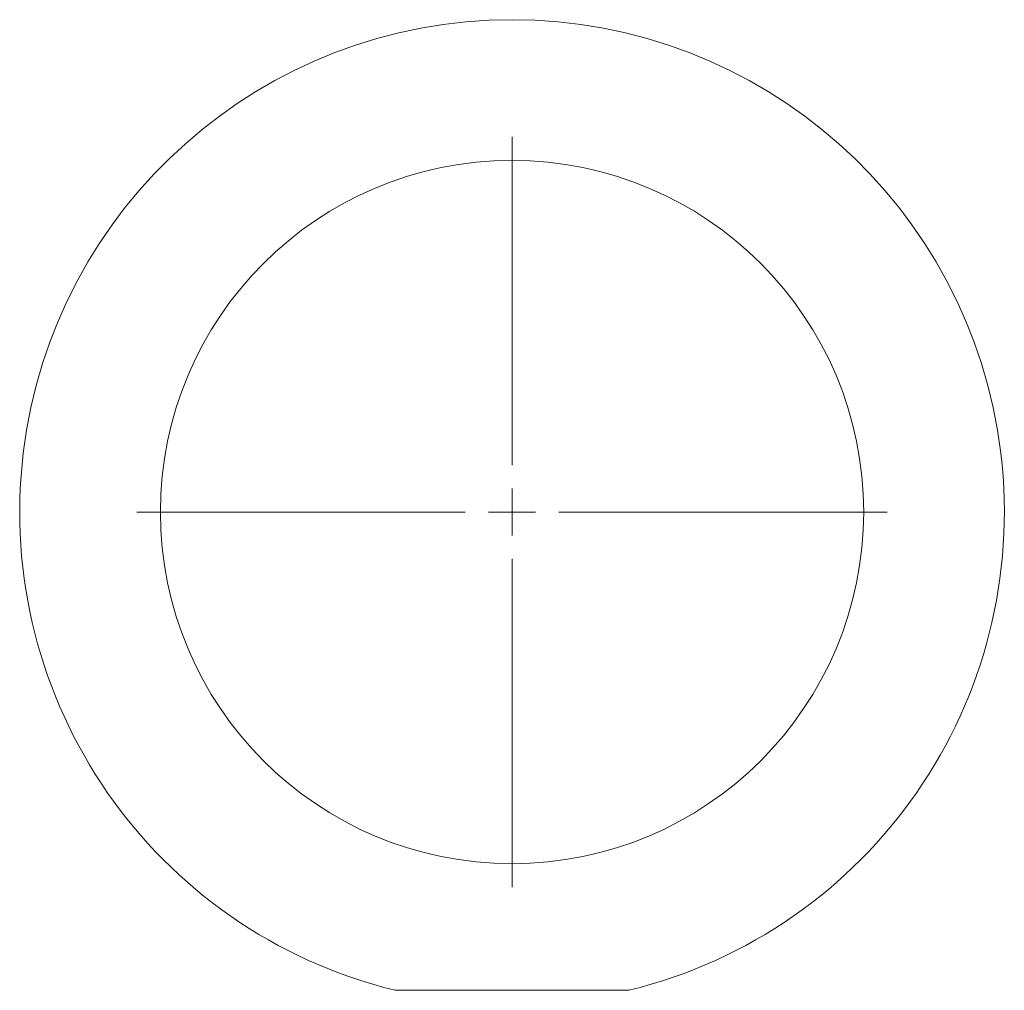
# Model space of a CAD drawing. Header units: millimetres. Extents: x 93 to 198, y 72 to 175.
import ezdxf

# ---------------------------------------------------------------- set-up
doc = ezdxf.new("R2010")
doc.units = ezdxf.units.MM

# ---------------------------------------------------------------- blocks, each defined once
blk = doc.blocks.new('SW_CENTERMARKSYMBOL_0')
at = {"color": 0, "linetype": 'Continuous', "lineweight": 0}
for p, q in [((0, 5), (0, 40)), ((0, 0), (0, 2.5)), ((-5, 0), (-40, 0)), ((0, 0), (-2.5, 0)), ((0, 0), (0, -2.5)), ((0, 0), (2.5, 0)), ((5, 0), (40, 0)), ((0, -5), (0, -40))]:
    blk.add_line(p, q, dxfattribs=at)

msp = doc.modelspace()

# ---------------------------------------------------------------- linework, layer by layer
at = {"color": 7, "linetype": 'Continuous', "lineweight": 15}
msp.add_line((133.38, 71.54), (158.3, 71.54), dxfattribs=at)
msp.add_circle((145.84, 122.54), 37.5, dxfattribs=at)
msp.add_arc((145.84, 122.54), 52.5, 283.7291, 256.2709, dxfattribs=at)

# ---------------------------------------------------------------- block references
at = {"color": 7, "linetype": 'Continuous', "lineweight": 0}
msp.add_blockref('SW_CENTERMARKSYMBOL_0', (145.84, 122.54), dxfattribs=at)

doc.saveas('drawing.dxf')
